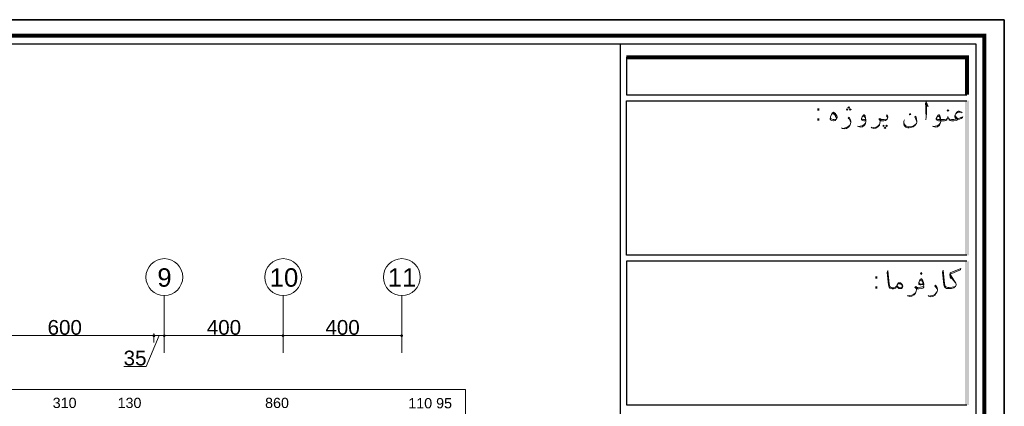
# Model space of a CAD drawing. Header units: metres. Extents: x 5.7 to 89.8, y 4 to 63.5.
# Tile 22 of 22: x 56.6 to 89.8, y 50.5 to 63.5. Entities that reach past the tile are written whole.
import ezdxf

# ---------------------------------------------------------------- set-up
doc = ezdxf.new("R2010")
doc.units = ezdxf.units.M
doc.header["$MEASUREMENT"] = 0
for name, color, linetype in [('PDF2_ax', 7, 'Continuous'), ('PDF2_dim', 7, 'Continuous'), ('PDF2_furn', 7, 'Continuous'), ('PDF2_KADR', 7, 'Continuous'), ('PDF2_Text', 7, 'Continuous'), ('PDF2_textt', 7, 'Continuous'), ('PDF2_W', 7, 'Continuous')]:
    doc.layers.add(name, color=color, linetype=linetype)
doc.styles.add('PDF Arial', font='arial.ttf')
doc.styles.add('PDF B Mitra', font='BMITRA.TTF')

msp = doc.modelspace()

# ---------------------------------------------------------------- hatches: boundary and pattern name
at = {"layer": 'PDF2_KADR', "transparency": 33554559}
for points in [[(88.456, 55.55), (88.591, 55.55), (88.591, 60.75), (88.456, 60.75)], [(88.456, 50.512), (88.591, 50.512), (88.591, 55.347), (88.456, 55.347)]]:
    msp.add_hatch(color=256, dxfattribs=at).paths.add_polyline_path(points)
at = {"layer": 'PDF2_W', "transparency": 33554559}
for points in [[(61.094, 52.872), (61.084, 52.843), (61.094, 52.805), (61.132, 52.785), (61.171, 52.805), (61.181, 52.843), (61.171, 52.872), (61.132, 52.891)], [(61.518, 52.805), (61.527, 52.843), (61.518, 52.872), (61.479, 52.891), (61.45, 52.872), (61.431, 52.843), (61.45, 52.805), (61.479, 52.785)], [(65.447, 52.872), (65.428, 52.843), (65.447, 52.805), (65.486, 52.795), (65.515, 52.805), (65.534, 52.843), (65.515, 52.872), (65.486, 52.891)], [(69.531, 52.843), (69.512, 52.872), (69.483, 52.891), (69.444, 52.872), (69.435, 52.843), (69.444, 52.805), (69.483, 52.795), (69.512, 52.805)]]:
    msp.add_hatch(color=256, dxfattribs=at).paths.add_polyline_path(points)

# ---------------------------------------------------------------- linework, layer by layer
at = {"layer": 'PDF2_ax', "lineweight": 9}
for points in [[(61.479, 54.192), (61.479, 52.265)], [(65.486, 54.192), (65.486, 52.265)], [(69.483, 54.192), (69.483, 52.265)]]:
    msp.add_lwpolyline(points, dxfattribs=at)
for centre in [(61.484, 54.813), (65.491, 54.813), (69.488, 54.813)]:
    msp.add_circle(centre, 0.621, dxfattribs=at)
at = {"layer": 'PDF2_dim', "lineweight": 20}
for points in [[(61.026, 52.843), (55.229, 52.843)], [(61.306, 52.843), (60.872, 51.803), (60.121, 51.803)], [(61.132, 52.612), (61.132, 52.901), (61.132, 52.911)], [(61.383, 52.843), (61.229, 52.843)], [(61.479, 52.516), (61.479, 52.901)], [(61.479, 52.766), (61.479, 52.776)], [(65.38, 52.843), (61.585, 52.843)], [(69.377, 52.843), (65.582, 52.843)], [(69.483, 52.516), (69.483, 52.901)]]:
    msp.add_lwpolyline(points, dxfattribs=at)
msp.add_lwpolyline([(65.486, 52.901), (65.486, 52.516)], close=True, dxfattribs=at)
at = {"layer": 'PDF2_furn', "lineweight": 9}
msp.add_lwpolyline([(20.778, 49.617), (20.778, 51.033), (71.63, 51.033), (71.63, 27.234), (63.733, 27.234), (63.733, 16.225), (20.778, 16.225), (20.778, 29.314)], dxfattribs=at)
at = {"layer": 'PDF2_KADR', "lineweight": 25}
for points in [[(5.695, 4.013), (89.785, 4.013), (89.785, 63.476), (5.695, 63.476)], [(5.695, 63.476), (89.785, 63.476), (89.785, 4.013), (5.695, 4.013)], [(6.514, 4.832), (88.841, 4.832), (88.841, 62.657), (6.514, 62.657)]]:
    msp.add_lwpolyline(points, close=True, dxfattribs=at)
at = {"layer": 'PDF2_KADR', "lineweight": 0, "const_width": 0.135}
msp.add_lwpolyline([(6.235, 62.937), (6.235, 4.552), (89.111, 4.552), (89.111, 62.937)], close=True, dxfattribs=at)
at = {"layer": 'PDF2_KADR', "lineweight": 25}
for points in [[(76.851, 4.832), (76.851, 62.657)], [(77.053, 62.214), (77.053, 60.953), (88.524, 60.953)], [(88.524, 55.55), (77.053, 55.55), (77.053, 60.75), (88.524, 60.75)], [(88.524, 55.347), (77.053, 55.347), (77.053, 50.512), (88.524, 50.512)]]:
    msp.add_lwpolyline(points, dxfattribs=at)
at = {"layer": 'PDF2_KADR', "lineweight": 0, "const_width": 0.135}
msp.add_lwpolyline([(88.524, 60.953), (88.524, 62.214), (77.053, 62.214)], dxfattribs=at)
at = {"layer": 'PDF2_textt', "lineweight": 20}
for points in [[(87.137, 60.635), (87.223, 60.558), (87.156, 60.712), (87.127, 60.654), (87.146, 60.539), (87.146, 60.394), (87.156, 60.192), (87.146, 60.105)], [(87.156, 60.192), (87.166, 60.336), (87.166, 60.567), (87.156, 60.673)], [(88.369, 60.346), (88.321, 60.375), (88.264, 60.394), (88.244, 60.394), (88.186, 60.365), (88.148, 60.317), (88.119, 60.25), (88.119, 60.211), (88.129, 60.173), (88.158, 60.124), (88.138, 60.124), (88.09, 60.115), (88.061, 60.115), (88.003, 60.115), (87.946, 60.124), (87.926, 60.134), (87.907, 60.163)], [(84.112, 60.124), (84.055, 60.115), (84.016, 60.115), (83.978, 60.124), (83.939, 60.144), (83.929, 60.211)], [(83.987, 60.317), (84.026, 60.298), (84.074, 60.269), (84.103, 60.221), (84.132, 60.173), (84.132, 60.144)], [(84.016, 60.346), (84.064, 60.307), (84.103, 60.259), (84.122, 60.23)], [(84.613, 60.038), (84.594, 60.076), (84.565, 60.124), (84.527, 60.163), (84.556, 60.192), (84.575, 60.153), (84.604, 60.105), (84.613, 60.047), (84.613, 60.028), (84.604, 59.97), (84.575, 59.912), (84.536, 59.855), (84.469, 59.816), (84.401, 59.807), (84.334, 59.816), (84.305, 59.835)], [(85.114, 60.086), (85.085, 60.076), (85.047, 60.076), (85.018, 60.086), (84.999, 60.095), (84.979, 60.115), (84.97, 60.134), (84.97, 60.153), (84.999, 60.211), (85.037, 60.259), (85.047, 60.269), (85.066, 60.269), (85.095, 60.24), (85.114, 60.173), (85.124, 60.105), (85.124, 60.047), (85.114, 59.98), (85.076, 59.922), (85.008, 59.874), (84.941, 59.864), (84.873, 59.884), (84.844, 59.893)], [(84.999, 60.211), (85.018, 60.221), (85.037, 60.23), (85.056, 60.23), (85.085, 60.201), (85.104, 60.153), (85.114, 60.124), (85.124, 60.047), (85.114, 59.999), (85.066, 59.951), (84.999, 59.903), (84.931, 59.893), (84.883, 59.884)], [(85.114, 60.124), (85.076, 60.115), (85.037, 60.115), (85.008, 60.124), (84.989, 60.134), (84.979, 60.163)], [(85.846, 60.153), (85.846, 60.182), (85.836, 60.211), (85.817, 60.24), (85.836, 60.278), (85.846, 60.25), (85.856, 60.211), (85.856, 60.192), (85.846, 60.153), (85.836, 60.124), (85.817, 60.105), (85.779, 60.086), (85.731, 60.076), (85.663, 60.076), (85.634, 60.076), (85.605, 60.086), (85.605, 60.047), (85.596, 59.99), (85.576, 59.932), (85.528, 59.874), (85.461, 59.826), (85.393, 59.816), (85.326, 59.835), (85.297, 59.855)], [(85.605, 60.047), (85.596, 60.076), (85.586, 60.105), (85.557, 60.124), (85.586, 60.153), (85.625, 60.124), (85.653, 60.115), (85.663, 60.115), (85.74, 60.115), (85.817, 60.124), (85.836, 60.124)], [(85.634, 60.095), (85.596, 60.115), (85.576, 60.134)], [(86.838, 60.038), (86.809, 60.124), (86.771, 60.211), (86.8, 60.23), (86.828, 60.124), (86.838, 60.047), (86.838, 60.028), (86.828, 59.98), (86.819, 59.97), (86.771, 59.912), (86.713, 59.874), (86.636, 59.845), (86.578, 59.835), (86.53, 59.835), (86.472, 59.855), (86.443, 59.884), (86.414, 59.912), (86.395, 59.97), (86.395, 59.999), (86.405, 60.057), (86.424, 60.105)], [(88.129, 60.269), (88.138, 60.23), (88.167, 60.192), (88.225, 60.144), (88.321, 60.182), (88.389, 60.211), (88.379, 60.182), (88.331, 60.153), (88.215, 60.105), (88.167, 60.086), (88.09, 60.076), (88.061, 60.076), (88.003, 60.076), (87.965, 60.086), (87.926, 60.105), (87.917, 60.124), (87.898, 60.173), (87.888, 60.221), (87.878, 60.173), (87.859, 60.124), (87.849, 60.105), (87.811, 60.086), (87.772, 60.076), (87.715, 60.076), (87.57, 60.076), (87.541, 60.086), (87.522, 60.095), (87.503, 60.115), (87.493, 60.134), (87.493, 60.153), (87.522, 60.211), (87.551, 60.259), (87.57, 60.269), (87.589, 60.269), (87.618, 60.24), (87.637, 60.173), (87.647, 60.105), (87.647, 60.047), (87.628, 59.98), (87.599, 59.922), (87.532, 59.874), (87.464, 59.864), (87.387, 59.884), (87.368, 59.893)], [(87.522, 60.211), (87.541, 60.221), (87.56, 60.23), (87.58, 60.23), (87.609, 60.201), (87.618, 60.153), (87.628, 60.124), (87.647, 60.047), (87.628, 59.999), (87.589, 59.951), (87.522, 59.903), (87.455, 59.893), (87.397, 59.884)], [(87.869, 60.163), (87.849, 60.134), (87.83, 60.124), (87.772, 60.115), (87.715, 60.115), (87.56, 60.115), (87.532, 60.124), (87.512, 60.134), (87.503, 60.163)], [(88.206, 60.115), (88.167, 60.163), (88.129, 60.211)], [(88.148, 60.307), (88.186, 60.346), (88.254, 60.365), (88.302, 60.365), (88.35, 60.356)], [(84.334, 59.816), (84.392, 59.826), (84.459, 59.845), (84.527, 59.884), (84.575, 59.932), (84.604, 59.97)], [(85.336, 59.835), (85.384, 59.845), (85.451, 59.864), (85.519, 59.893), (85.576, 59.951), (85.596, 59.99)], [(86.405, 59.999), (86.414, 59.97), (86.443, 59.922), (86.482, 59.893), (86.53, 59.874), (86.568, 59.874), (86.655, 59.884), (86.713, 59.893), (86.761, 59.922), (86.819, 59.97)], [(88.138, 54.5), (88.081, 54.48), (88.023, 54.471), (87.926, 54.461), (87.888, 54.461), (87.878, 54.461), (87.849, 54.471), (87.811, 54.49), (87.792, 54.509), (87.782, 54.538), (87.772, 54.596), (87.724, 55.049), (87.705, 54.981), (87.753, 54.558), (87.763, 54.509), (87.772, 54.48), (87.801, 54.452), (87.84, 54.432), (87.878, 54.432), (87.888, 54.432), (87.926, 54.432), (88.003, 54.432), (88.081, 54.452), (88.109, 54.471), (88.138, 54.5), (88.158, 54.548), (88.158, 54.567), (88.148, 54.606), (88.09, 54.712), (87.965, 54.914), (88.312, 55.058), (88.321, 55.097), (87.965, 54.952), (87.946, 54.885), (87.975, 54.76), (87.965, 54.914)], [(86.154, 54.5), (86.135, 54.461), (86.125, 54.442), (86.097, 54.432), (86.048, 54.423), (86.019, 54.423), (86.01, 54.423), (85.971, 54.432), (85.933, 54.442), (85.904, 54.471), (85.894, 54.509), (85.885, 54.548), (85.836, 54.972), (85.856, 55.039), (85.904, 54.586), (85.914, 54.529), (85.923, 54.509), (85.942, 54.48), (85.971, 54.461), (86.01, 54.452), (86.019, 54.452), (86.058, 54.452), (86.116, 54.471), (86.145, 54.5), (86.164, 54.519)], [(87.069, 54.586), (87.04, 54.567), (87.011, 54.558), (86.973, 54.548), (86.944, 54.548), (86.915, 54.558), (86.906, 54.577), (86.906, 54.586), (86.906, 54.644), (86.925, 54.692), (86.954, 54.741), (86.983, 54.75), (86.992, 54.75), (87.011, 54.741), (87.04, 54.692), (87.06, 54.635), (87.069, 54.586), (87.069, 54.548), (87.06, 54.509), (87.002, 54.48), (86.963, 54.471), (86.877, 54.461), (86.857, 54.461)], [(87.975, 54.856), (88.042, 54.76)], [(87.975, 54.818), (88.081, 54.692), (88.148, 54.606)], [(86.183, 54.558), (86.202, 54.586), (86.231, 54.586), (86.26, 54.586), (86.289, 54.586), (86.299, 54.577), (86.328, 54.548), (86.347, 54.509), (86.347, 54.5), (86.328, 54.461), (86.308, 54.452), (86.27, 54.461), (86.202, 54.49), (86.174, 54.519)], [(87.069, 54.5), (87.069, 54.471), (87.04, 54.442), (86.983, 54.432), (86.906, 54.423), (86.877, 54.423), (86.848, 54.423), (86.828, 54.432), (86.828, 54.384), (86.819, 54.336), (86.79, 54.269), (86.751, 54.211), (86.674, 54.172), (86.607, 54.163), (86.54, 54.182), (86.52, 54.192)], [(86.828, 54.394), (86.819, 54.423), (86.8, 54.442), (86.771, 54.461), (86.8, 54.5), (86.838, 54.461), (86.867, 54.452), (86.877, 54.452)], [(86.848, 54.432), (86.819, 54.452), (86.79, 54.48)], [(86.925, 54.673), (86.963, 54.712), (86.992, 54.721), (87.011, 54.692), (87.05, 54.635), (87.05, 54.606), (87.04, 54.586), (87.021, 54.586), (86.992, 54.577), (86.963, 54.577), (86.944, 54.586), (86.925, 54.615)], [(87.532, 54.384), (87.512, 54.432), (87.483, 54.471), (87.445, 54.509), (87.464, 54.538), (87.493, 54.509), (87.522, 54.452), (87.532, 54.403), (87.532, 54.375), (87.522, 54.326), (87.493, 54.269), (87.455, 54.201), (87.377, 54.163), (87.31, 54.153), (87.243, 54.172), (87.223, 54.192)], [(86.549, 54.182), (86.597, 54.192), (86.674, 54.201), (86.742, 54.24), (86.79, 54.288), (86.819, 54.336)], [(87.252, 54.172), (87.3, 54.182), (87.377, 54.192), (87.445, 54.23), (87.493, 54.278), (87.522, 54.326)]]:
    msp.add_lwpolyline(points, dxfattribs=at)
for points in [[(84.488, 60.433), (84.517, 60.452), (84.488, 60.481), (84.469, 60.452)], [(84.546, 60.5), (84.565, 60.519), (84.546, 60.548), (84.517, 60.519)], [(84.594, 60.433), (84.623, 60.452), (84.594, 60.481), (84.565, 60.452)], [(87.888, 60.394), (87.917, 60.423), (87.888, 60.442), (87.859, 60.423)], [(84.026, 60.365), (84.035, 60.365), (84.093, 60.317), (84.122, 60.278), (84.141, 60.24), (84.151, 60.211), (84.151, 60.182), (84.132, 60.134), (84.112, 60.115), (84.084, 60.086), (84.035, 60.076), (84.016, 60.076), (83.958, 60.086), (83.939, 60.095), (83.929, 60.115), (83.92, 60.134), (83.92, 60.144), (83.929, 60.211), (83.958, 60.288), (83.997, 60.336)], [(86.607, 60.317), (86.636, 60.288), (86.607, 60.269), (86.588, 60.288)], [(85.721, 59.932), (85.74, 59.903), (85.721, 59.884), (85.692, 59.903)], [(85.769, 59.864), (85.798, 59.835), (85.769, 59.816), (85.74, 59.835)], [(85.817, 59.932), (85.846, 59.903), (85.817, 59.884), (85.798, 59.903)], [(86.992, 54.904), (87.011, 54.933), (86.992, 54.962), (86.963, 54.933)], [(86.154, 54.5), (86.174, 54.548), (86.202, 54.586), (86.222, 54.615), (86.241, 54.625), (86.26, 54.625), (86.289, 54.615), (86.337, 54.577), (86.357, 54.538), (86.366, 54.509), (86.366, 54.5), (86.357, 54.471), (86.337, 54.442), (86.318, 54.432), (86.289, 54.432), (86.26, 54.432), (86.231, 54.432), (86.193, 54.461)]]:
    msp.add_lwpolyline(points, close=True, dxfattribs=at)
at = {"layer": 'PDF2_W', "lineweight": 9}
for points in [[(61.084, 52.843), (61.026, 52.843)], [(61.181, 52.843), (61.229, 52.843)], [(61.431, 52.843), (61.383, 52.843)], [(61.527, 52.843), (61.585, 52.843)], [(65.428, 52.843), (65.38, 52.843)], [(65.534, 52.843), (65.582, 52.843)], [(69.435, 52.843), (69.377, 52.843)]]:
    msp.add_lwpolyline(points, dxfattribs=at)

# ---------------------------------------------------------------- texts
at = {"layer": 'PDF2_Text', "attachment_point": 7}
for s, insert, char_height, style in [(':', (83.419, 60.075), 0.544, 'PDF B Mitra'), ('9', (61.248, 54.48), 0.62, 'PDF Arial'), ('10', (65.033, 54.48), 0.6205, 'PDF Arial'), ('11', (69.011, 54.49), 0.6205, 'PDF Arial'), (':', (85.374, 54.421), 0.544, 'PDF B Mitra'), ('600', (57.55, 52.864), 0.4964, 'PDF Arial'), ('400', (62.914, 52.864), 0.4964, 'PDF Arial'), ('400', (66.911, 52.864), 0.4964, 'PDF Arial'), ('35', (60.112, 51.833), 0.4964, 'PDF Arial'), ('310', (57.723, 50.401), 0.3447, 'PDF Arial'), ('130', (59.909, 50.401), 0.3447, 'PDF Arial'), ('860', (64.879, 50.401), 0.3447, 'PDF Arial'), ('110 95', (69.704, 50.391), 0.3447, 'PDF Arial')]:
    msp.add_mtext(s, dxfattribs=dict(at, insert=insert, char_height=char_height, style=style))

doc.saveas('drawing.dxf')
